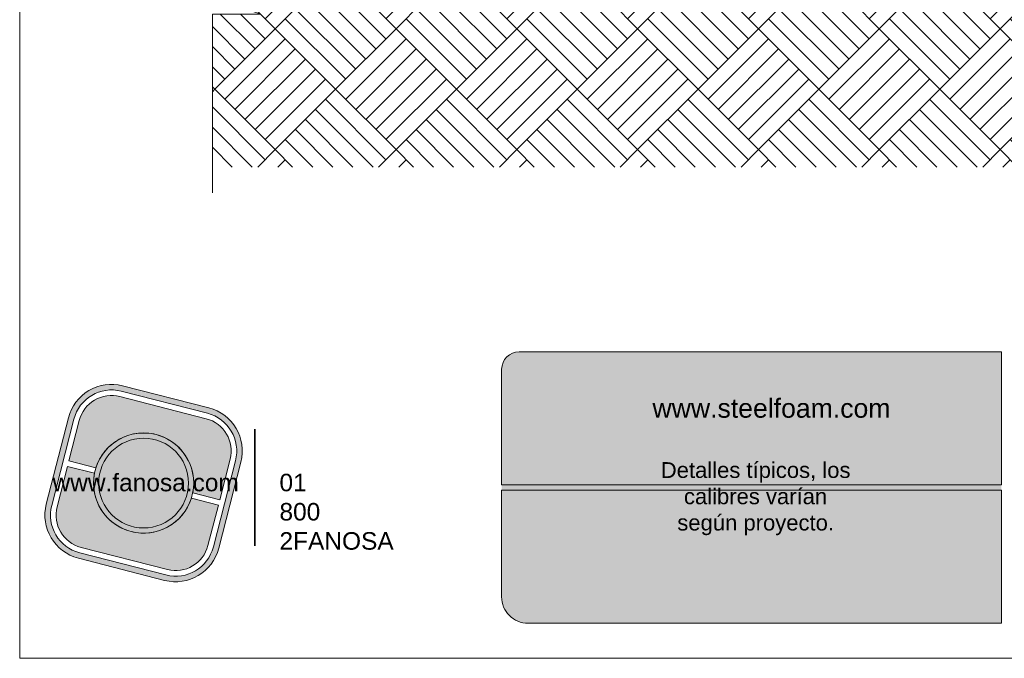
# Model space of a CAD drawing. Header units: millimetres. Extents: x 398.6 to 428.6, y 81.2 to 116.7.
# Tile 1 of 2: x 402.6 to 413.9, y 84.8 to 92.1. Entities that reach past the tile are written whole.
import ezdxf

# ---------------------------------------------------------------- set-up
doc = ezdxf.new("R2010")
doc.units = ezdxf.units.MM
doc.header["$LTSCALE"] = 0.025
doc.layers.get('0').update_dxf_attribs({"lineweight": 5})
doc.layers.add('hatch', color=252, linetype='Continuous', lineweight=0)
doc.layers.add('TEXTO CUADRO DATOS', color=251, linetype='Continuous', lineweight=0)
doc.styles.get("Standard").update_dxf_attribs({"font": 'romand.shx'})

# ---------------------------------------------------------------- blocks, each defined once
blk = doc.blocks.new('LOGO GRIS')
h = blk.add_hatch(color=254)
edge = h.paths.add_edge_path()
edge.add_arc((2075.55300328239, 279.2979295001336), 0.508199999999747, 255.6007667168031, 345.6007667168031, ccw=False)
edge.add_line((2075.426625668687, 278.8056938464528), (2074.442154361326, 279.0584490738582))
edge.add_arc((2074.568531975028, 279.5506847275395), 0.5082000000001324, 165.6007667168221, 255.6007667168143, ccw=False)
edge.add_line((2074.076296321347, 279.6770623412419), (2074.329051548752, 280.661533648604))
edge.add_arc((2074.821287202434, 280.535156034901), 0.508200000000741, 75.60076671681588, 165.6007667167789, ccw=False)
edge.add_line((2074.947664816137, 281.0273916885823), (2075.932136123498, 280.7746364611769))
edge.add_arc((2075.805758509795, 280.2824008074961), 0.5081999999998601, -14.399233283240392, 75.60076671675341, ccw=False)
edge.add_line((2076.297994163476, 280.1560231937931), (2076.045238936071, 279.1715518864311))
edge = h.paths.add_edge_path(flags=16)
edge.add_arc((2075.55300328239, 279.2979295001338), 0.4446749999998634, 255.6007667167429, 345.6007667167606, ccw=False)
edge.add_line((2075.4424228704, 278.867223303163), (2074.457951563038, 279.1199785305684))
edge.add_arc((2074.568531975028, 279.5506847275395), 0.4446750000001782, 165.6007667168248, 255.6007667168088, ccw=False)
edge.add_line((2074.137825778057, 279.6612651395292), (2074.390581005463, 280.6457364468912))
edge.add_arc((2074.821287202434, 280.5351560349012), 0.4446750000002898, 75.60076671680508, 165.6007667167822, ccw=False)
edge.add_line((2074.931867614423, 280.9658622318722), (2075.916338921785, 280.7131070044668))
edge.add_arc((2075.805758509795, 280.2824008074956), 0.4446750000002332, -14.399233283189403, 75.60076671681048, ccw=False)
edge.add_line((2076.236464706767, 280.1718203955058), (2075.983709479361, 279.1873490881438))
h = blk.add_hatch(color=254)
edge = h.paths.add_edge_path()
edge.add_line((2076.05645623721, 279.7261466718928), (2076.174935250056, 280.1876175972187))
edge.add_arc((2075.805758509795, 280.2824008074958), 0.3811499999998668, 345.60076671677, 435.6007667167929)
edge.add_line((2075.900541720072, 280.6515775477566), (2074.916070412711, 280.9043327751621))
edge.add_arc((2074.821287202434, 280.5351560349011), 0.3811500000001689, 75.6007667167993, 165.6007667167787)
edge.add_line((2074.452110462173, 280.6299392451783), (2074.333631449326, 280.1684683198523))
edge.add_line((2074.333631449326, 280.1684683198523), (2074.642133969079, 280.0892627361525))
edge.add_arc((2075.187145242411, 279.9165427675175), 0.5717249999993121, -11.21449474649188, 162.4160281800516, ccw=False)
edge.add_line((2075.747953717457, 279.8053522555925), (2076.05645623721, 279.7261466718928))
h = blk.add_hatch(color=254)
h.paths.add_polyline_path([(2074.615420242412, 279.9165427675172, 1), (2075.758870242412, 279.9165427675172, 1)])
h.paths.add_polyline_path([(2075.699701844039, 279.9165427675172, -1), (2074.674588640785, 279.9165427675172, -1)], flags=16)
blk.add_hatch(color=252).paths.add_polyline_path([(2075.699701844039, 279.9165427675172, 1), (2074.674588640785, 279.9165427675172, 1)])
h = blk.add_hatch(color=254)
edge = h.paths.add_edge_path()
edge.add_arc((2075.187145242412, 279.9165427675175), 0.5717250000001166, 168.7855052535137, 342.4160281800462)
edge.add_line((2075.732156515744, 279.7438227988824), (2076.040659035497, 279.6646172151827))
edge.add_line((2076.040659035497, 279.6646172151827), (2075.922180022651, 279.2031462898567))
edge.add_arc((2075.55300328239, 279.2979295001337), 0.3811499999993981, 255.6007667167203, 345.60076671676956, ccw=False)
edge.add_line((2075.458220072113, 278.9287527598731), (2074.473748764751, 279.1815079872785))
edge.add_arc((2074.568531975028, 279.5506847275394), 0.3811500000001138, 165.6007667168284, 255.60076671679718, ccw=False)
edge.add_line((2074.199355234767, 279.6454679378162), (2074.317834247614, 280.1069388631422))
edge.add_line((2074.317834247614, 280.1069388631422), (2074.626336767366, 280.0277332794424))
at = {"color": 254}
for points in [[(2076.045238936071, 279.1715518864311, -0.414213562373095), (2075.426625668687, 278.8056938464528), (2074.442154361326, 279.0584490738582, -0.414213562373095), (2074.076296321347, 279.6770623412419), (2074.329051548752, 280.661533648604, -0.414213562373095), (2074.947664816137, 281.0273916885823), (2075.932136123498, 280.7746364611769, -0.4142135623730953), (2076.297994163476, 280.1560231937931)], [(2075.983709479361, 279.1873490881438, -0.4142135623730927), (2075.4424228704, 278.867223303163), (2074.457951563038, 279.1199785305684, -0.4142135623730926), (2074.137825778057, 279.6612651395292), (2074.390581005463, 280.6457364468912, -0.414213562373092), (2074.931867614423, 280.9658622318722), (2075.916338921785, 280.7131070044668, -0.4142135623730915), (2076.236464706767, 280.1718203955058)], [(2076.05645623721, 279.7261466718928), (2076.174935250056, 280.1876175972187, 0.414213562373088), (2075.900541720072, 280.6515775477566), (2074.916070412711, 280.9043327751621, 0.4142135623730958), (2074.452110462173, 280.6299392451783), (2074.333631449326, 280.1684683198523), (2074.642133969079, 280.0892627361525, -0.9459053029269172), (2075.747953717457, 279.8053522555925)], [(2074.626336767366, 280.0277332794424, 0.9459053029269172), (2075.732156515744, 279.7438227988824), (2076.040659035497, 279.6646172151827), (2075.922180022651, 279.2031462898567, -0.4142135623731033), (2075.458220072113, 278.9287527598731), (2074.473748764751, 279.1815079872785, -0.414213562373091), (2074.199355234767, 279.6454679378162), (2074.317834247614, 280.1069388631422)]]:
    blk.add_lwpolyline(points, format="xyb", close=True, dxfattribs=at)
for radius in [0.5717249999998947, 0.5125566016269]:
    blk.add_circle((2075.187145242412, 279.9165427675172), radius, dxfattribs=at)
blk = doc.blocks.new('FANOSA')
at = {"color": 253, "const_width": 0.02}
blk.add_lwpolyline([(365.3181968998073, 247.9798347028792), (365.3181968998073, 246.6427006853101)], dxfattribs=at)
at = {"color": 254}
blk.add_blockref('LOGO GRIS', (-1711.138939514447, -32.55437656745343), dxfattribs=at)
at = {"layer": 'TEXTO CUADRO DATOS', "char_height": 0.2, "width": 0.003231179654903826, "attachment_point": 1}
for s, insert in [('{\\fArial|b0|i0|c0|p34;www.fanosa.com}', (363.0082168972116, 247.4682254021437)), ('{\\fArial|b0|i0|c0|p34;01 800 2FANOSA}', (365.5993370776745, 247.4682254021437))]:
    blk.add_mtext(s, dxfattribs=dict(at, insert=insert))

msp = doc.modelspace()

# ---------------------------------------------------------------- hatches: boundary and pattern name
msp.add_hatch(color=253).paths.add_polyline_path([(413.8422084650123, 85.22670792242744), (413.8422084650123, 86.80670792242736), (413.8422084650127, 88.32670792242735), (408.3362549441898, 88.32670792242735, 0.4142135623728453), (408.13625494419, 88.1267079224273), (408.1362549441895, 86.80670792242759), (408.13625494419, 85.52670792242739, 0.4142135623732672), (408.4362549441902, 85.22670792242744)])
at = {"layer": 'hatch', "linetype": 'ByBlock', "lineweight": 0}
h = msp.add_hatch(dxfattribs=at)
h.set_pattern_fill('AR-PARQ1', color=256, scale=0.0032, angle=45)
h.set_pattern_definition([(135, (-40.67558476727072, -161.1013951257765), (-1.379367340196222, 1.110223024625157e-16), [0.9753600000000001, -0.9753600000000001]), (135, (-40.56063748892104, -160.9864478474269), (-1.379367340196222, 1.110223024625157e-16), [0.9753600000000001, -0.9753600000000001]), (135, (-40.44569021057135, -160.8715005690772), (-1.379367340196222, 1.110223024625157e-16), [0.9753600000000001, -0.9753600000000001]), (135, (-40.33074293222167, -160.7565532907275), (-1.379367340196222, 1.110223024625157e-16), [0.9753600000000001, -0.9753600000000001]), (135, (-40.21579565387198, -160.6416060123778), (-1.379367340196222, 1.110223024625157e-16), [0.9753600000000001, -0.9753600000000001]), (135, (-40.1008483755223, -160.5266587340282), (-1.379367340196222, 1.110223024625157e-16), [0.9753600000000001, -0.9753600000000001]), (135, (-39.98590109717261, -160.4117114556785), (-1.379367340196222, 1.110223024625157e-16), [0.9753600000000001, -0.9753600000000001]), (45, (-41.36526843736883, -160.4117114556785), (1.379367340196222, -1.110223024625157e-16), [0.9753600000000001, -0.9753600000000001]), (45, (-41.48021571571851, -160.2967641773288), (1.379367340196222, -1.110223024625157e-16), [0.9753600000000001, -0.9753600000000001]), (45, (-41.5951629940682, -160.1818168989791), (1.379367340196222, -1.110223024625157e-16), [0.9753600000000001, -0.9753600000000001]), (45, (-41.71011027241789, -160.0668696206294), (1.379367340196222, -1.110223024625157e-16), [0.9753600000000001, -0.9753600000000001]), (45, (-41.82505755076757, -159.9519223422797), (1.379367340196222, -1.110223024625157e-16), [0.9753600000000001, -0.9753600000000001]), (45, (-41.94000482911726, -159.83697506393), (1.379367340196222, -1.110223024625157e-16), [0.9753600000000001, -0.9753600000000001]), (45, (-42.05495210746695, -159.7220277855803), (1.379367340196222, -1.110223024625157e-16), [0.9753600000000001, -0.9753600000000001])])
h.paths.add_polyline_path([(404.9819222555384, 92.3171997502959), (405.3877681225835, 92.1800776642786), (404.8332284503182, 92.18007766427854), (404.8332284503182, 90.43565684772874), (422.0010176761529, 90.43565684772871), (422.0010176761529, 92.31719975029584)])

# ---------------------------------------------------------------- linework, layer by layer
at = {"color": 253}
for p, q in [((413.8422084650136, 88.3267079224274), (408.3362549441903, 88.32670792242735)), ((413.8422084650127, 86.80670792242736), (413.8422084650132, 88.32670792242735)), ((408.13625494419, 86.80670792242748), (408.1362549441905, 88.12670792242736)), ((413.8422084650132, 86.80670792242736), (408.13625494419, 86.80670792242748)), ((413.8422084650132, 86.74670792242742), (408.13625494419, 86.74670792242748)), ((408.1362549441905, 85.52670792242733), (408.13625494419, 86.74670792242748)), ((413.8422084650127, 85.22670792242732), (413.8422084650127, 86.74670792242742)), ((413.8422084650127, 85.22670792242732), (408.4362549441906, 85.22670792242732))]:
    msp.add_line(p, q, dxfattribs=at)
at = {"color": 254}
msp.add_lwpolyline([(402.633524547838, 84.82670792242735), (424.2235245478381, 84.82670792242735), (424.2235245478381, 112.7667079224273), (402.633524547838, 112.7667079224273)], close=True, dxfattribs=at)
at = {"color": 253}
for centre, radius, start, end in [((408.3362549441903, 88.12670792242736), 0.2, 90, 180), ((408.4362549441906, 85.52670792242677), 0.3, 179.9999999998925, 270.0000000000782)]:
    msp.add_arc(centre, radius, start, end, dxfattribs=at)
at = {"layer": 'hatch', "linetype": 'ByBlock', "lineweight": 0}
msp.add_lwpolyline([(404.8332284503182, 94.59874265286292), (404.8332284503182, 92.5590649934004), (404.2660637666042, 92.5590649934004), (405.3877681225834, 92.1800776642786), (404.8332284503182, 92.18007766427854), (404.8332284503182, 90.14040000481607)], dxfattribs=at)

# ---------------------------------------------------------------- block references
msp.add_blockref('FANOSA', (40, -160.5345597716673))

# ---------------------------------------------------------------- texts
at = {"layer": 'TEXTO CUADRO DATOS', "insert": (409.8582488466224, 87.79092633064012), "char_height": 0.2174175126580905, "width": 2.326381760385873, "attachment_point": 1}
msp.add_mtext('{\\fArial|b0|i0|c0|p34;www.steelfoam.com\\P\\W6.892;  \\W1;\\P\\H0.8279x;\\W1.3542; \\W1;Detalles típicos, los \\P{\\W5.14067; }calibres varían \\P{\\W4.05544; }según proyecto.}', dxfattribs=at)

doc.saveas('drawing.dxf')
